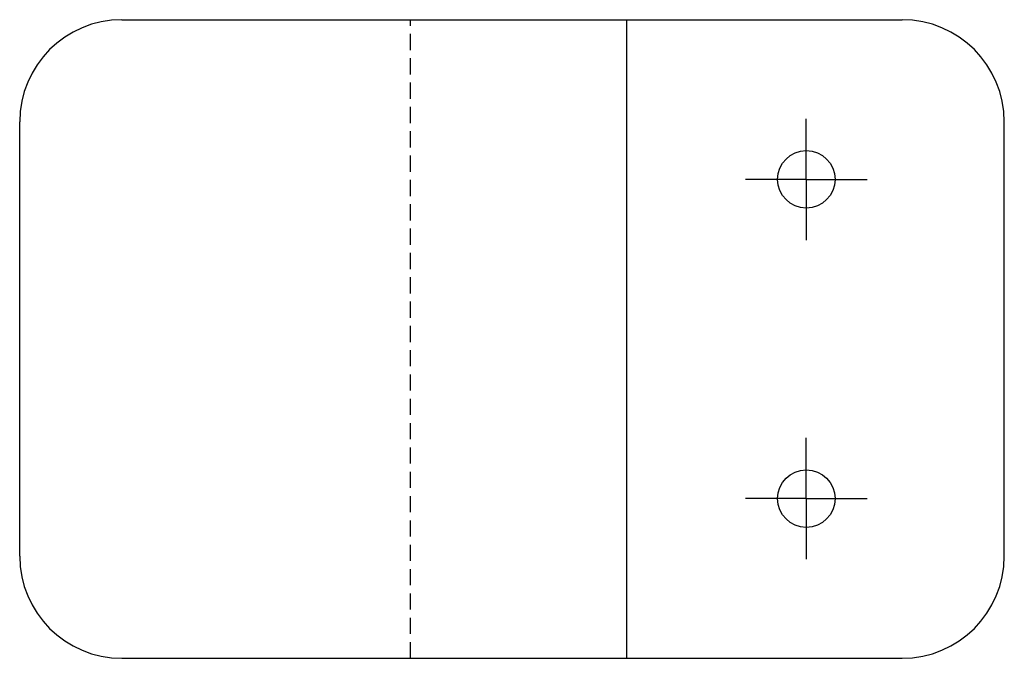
# Model space of a CAD drawing. Header units: millimetres. Extents: x 172.2 to 249.3, y 129.3 to 179.3.
import ezdxf

# ---------------------------------------------------------------- set-up
doc = ezdxf.new("R2010")
doc.units = ezdxf.units.MM
doc.linetypes.add('HIDDEN', pattern=[1.905, 1.27, -0.635])
doc.layers.add('LAYER_1', color=179, linetype='Continuous')

# ---------------------------------------------------------------- blocks, each defined once
blk = doc.blocks.new('SW_CENTERMARKSYMBOL_0')
at = {"layer": 'LAYER_1', "color": 0}
for p, q in [((0, 2.5), (0, 4.75)), ((0, 0), (0, 2.5)), ((-2.5, 0), (-4.75, 0)), ((0, 0), (-2.5, 0)), ((0, 0), (0, -2.5)), ((0, 0), (2.5, 0)), ((2.5, 0), (4.75, 0)), ((0, -2.5), (0, -4.75))]:
    blk.add_line(p, q, dxfattribs=at)
blk = doc.blocks.new('SW_CENTERMARKSYMBOL_1')
at = {"layer": 'LAYER_1', "color": 0}
for p, q in [((0, 2.5), (0, 4.75)), ((0, 0), (0, 2.5)), ((-2.5, 0), (-4.75, 0)), ((0, 0), (-2.5, 0)), ((0, 0), (0, -2.5)), ((0, 0), (2.5, 0)), ((2.5, 0), (4.75, 0)), ((0, -2.5), (0, -4.75))]:
    blk.add_line(p, q, dxfattribs=at)

msp = doc.modelspace()

# ---------------------------------------------------------------- linework, layer by layer
at = {"color": 7, "linetype": 'Continuous', "lineweight": 25}
for p, q in [((180.22, 179.317), (241.306, 179.317)), ((172.22, 137.317), (172.22, 171.317)), ((249.306, 137.317), (249.306, 171.317)), ((180.22, 129.317), (241.306, 129.317))]:
    msp.add_line(p, q, dxfattribs=at)
at = {"color": 7, "linetype": 'HIDDEN'}
msp.add_line((202.804, 129.317), (202.804, 179.317), dxfattribs=at)
at = {"color": 7, "linetype": 'Continuous'}
msp.add_line((219.722, 179.317), (219.722, 129.317), dxfattribs=at)
at = {"color": 7, "linetype": 'Continuous', "lineweight": 25}
for centre in [(233.806, 166.817), (233.806, 141.817)]:
    msp.add_circle(centre, 2.25, dxfattribs=at)
for centre, start, end in [((180.22, 171.317), 90, 180), ((241.306, 171.317), 0, 90), ((180.22, 137.317), 180, 270), ((241.306, 137.317), 270, 0)]:
    msp.add_arc(centre, 8, start, end, dxfattribs=at)

# ---------------------------------------------------------------- block references
at = {"layer": 'LAYER_1'}
for name, p in [('SW_CENTERMARKSYMBOL_0', (233.806, 166.817)), ('SW_CENTERMARKSYMBOL_1', (233.806, 141.817))]:
    msp.add_blockref(name, p, dxfattribs=at)

doc.saveas('drawing.dxf')
